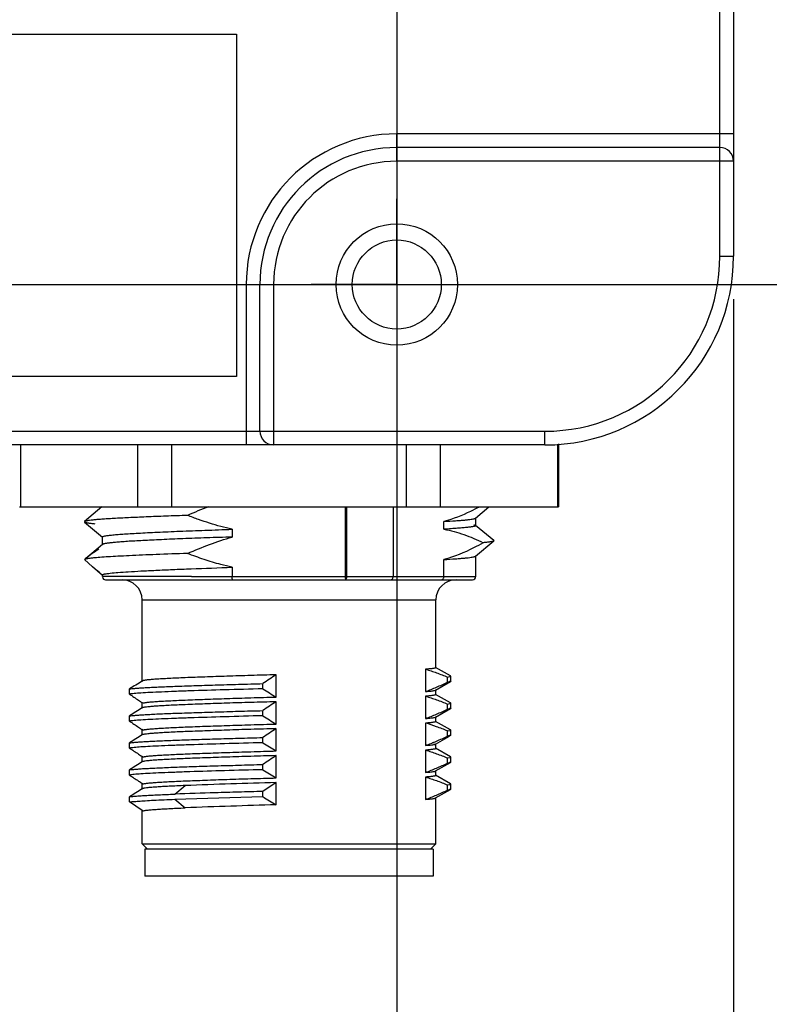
# Model space of a CAD drawing. Header units: inches. Extents: x 0 to 34, y 0 to 22.
# Tile 34 of 47: x 25.2 to 26.3, y 8.9 to 10.3. Entities that reach past the tile are written whole.
import ezdxf

# ---------------------------------------------------------------- set-up
doc = ezdxf.new("R2010")
doc.units = ezdxf.units.IN
doc.header["$LTSCALE"] = 1.87
doc.header["$MEASUREMENT"] = 0
doc.linetypes.add('CENTER', pattern=[0.6, 0.375, -0.075, 0.075, -0.075])
doc.layers.get('0').update_dxf_attribs({"linetype": 'CONTINUOUS'})
doc.layers.add('DEFAULT_1', color=7, linetype='CENTER')
doc.layers.add('DIMENSIONS', color=7, linetype='CONTINUOUS')
doc.styles.get("Standard").update_dxf_attribs({"font": 'txt', "width": 0.8})
doc.dimstyles.new('DIMSTYLE_1', dxfattribs={"dimtxt": 0.125, "dimasz": 0.18, "dimexe": 0.18, "dimexo": 0.0625, "dimgap": 0.09, "dimtad": 0, "dimtih": 1, "dimtoh": 1, "dimdec": 3, "dimzin": 4, "dimdsep": 46, "dimtxsty": 'STANDARD', "dimblk": '_FILLED', "dimblk1": '_FILLED', "dimblk2": '_FILLED', "dimcen": 0.09, "dimadec": 0, "dimazin": 0, "dimtp": 0.01, "dimtm": 0.01, "dimtfac": 1, "dimtdec": 3, "dimtofl": 0, "dimtmove": 0, "dimatfit": 3, "dimldrblk": '_FILLED', "dimfxl": 1, "dimtolj": 1, "dimtzin": 4, "dimarcsym": 0})

# ---------------------------------------------------------------- blocks, each defined once
blk = doc.blocks.new('_FILLED')
at = {"color": 0, "linetype": 'BYBLOCK'}
blk.add_solid([(0, 0), (-1, 0.1736), (-1, -0.1736)], dxfattribs=at)
blk = doc.blocks.new('*D21')
at = {"layer": 'DIMENSIONS', "color": 2, "linetype": 'CONTINUOUS'}
for p, q in [((25.8007, 13.6852), (25.8007, 8.1843)), ((26.2928, 9.9023), (26.2928, 8.1843)), ((25.8007, 8.3093), (25.4407, 8.3093)), ((26.2928, 8.3093), (26.8075, 8.3093))]:
    blk.add_line(p, q, dxfattribs=at)
at = {"layer": 'DIMENSIONS', "color": 2, "linetype": 'CONTINUOUS', "xscale": 0.18, "yscale": 0.18, "zscale": 0.18}
blk.add_blockref('_FILLED', (25.8007, 8.3093), dxfattribs=at)
at = {"layer": 'DIMENSIONS', "color": 2, "linetype": 'CONTINUOUS', "xscale": 0.18, "yscale": 0.18, "zscale": 0.18, "rotation": 180}
blk.add_blockref('_FILLED', (26.2928, 8.3093), dxfattribs=at)
at = {"layer": 'DIMENSIONS', "color": 2, "linetype": 'CONTINUOUS', "insert": (26.87, 8.3718), "char_height": 0.125, "width": 1.325, "attachment_point": 1, "line_spacing_factor": 0.9}
blk.add_mtext('(.492{\\Ftxt.shx;\\W1.000000;\\H0.125000; }[12.5])', dxfattribs=at)
blk = doc.blocks.new('*D22')
at = {"layer": 'DIMENSIONS', "color": 2, "linetype": 'CONTINUOUS'}
for p, q in [((23.8322, 9.7359), (23.8322, 7.4343)), ((25.8007, 9.7359), (25.8007, 7.4343)), ((23.8322, 7.5593), (24.1415, 7.5593)), ((25.8007, 7.5593), (25.4915, 7.5593))]:
    blk.add_line(p, q, dxfattribs=at)
at = {"layer": 'DIMENSIONS', "color": 2, "linetype": 'CONTINUOUS', "xscale": 0.18, "yscale": 0.18, "zscale": 0.18, "rotation": 180}
blk.add_blockref('_FILLED', (23.8322, 7.5593), dxfattribs=at)
at = {"layer": 'DIMENSIONS', "color": 2, "linetype": 'CONTINUOUS', "xscale": 0.18, "yscale": 0.18, "zscale": 0.18}
blk.add_blockref('_FILLED', (25.8007, 7.5593), dxfattribs=at)
at = {"layer": 'DIMENSIONS', "color": 2, "linetype": 'CONTINUOUS', "insert": (24.8165, 7.6218), "char_height": 0.125, "width": 1.225, "attachment_point": 2, "line_spacing_factor": 0.9}
blk.add_mtext('(1.969{\\Ftxt.shx;\\W1.000000;\\H0.125000; }[50])', dxfattribs=at)
blk = doc.blocks.new('*D24')
at = {"layer": 'DIMENSIONS', "color": 2, "linetype": 'CONTINUOUS'}
for p, q in [((23.9849, 13.7857), (27.9178, 13.7857)), ((27.7928, 13.7857), (27.7928, 11.9796)), ((27.7928, 9.9235), (27.7928, 11.7296)), ((23.9792, 9.9235), (27.9178, 9.9235))]:
    blk.add_line(p, q, dxfattribs=at)
at = {"layer": 'DIMENSIONS', "color": 2, "linetype": 'CONTINUOUS', "xscale": 0.18, "yscale": 0.18, "zscale": 0.18}
for p, rotation in [((27.7928, 13.7857), 90), ((27.7928, 9.9235), 270)]:
    blk.add_blockref('_FILLED', p, dxfattribs=dict(at, rotation=rotation))
at = {"layer": 'DIMENSIONS', "color": 2, "linetype": 'CONTINUOUS', "insert": (27.7928, 11.9171), "char_height": 0.125, "width": 1.425, "attachment_point": 2, "line_spacing_factor": 0.9}
blk.add_mtext('(3.862{\\Ftxt.shx;\\W1.000000;\\H0.125000; }[98.1])', dxfattribs=at)

msp = doc.modelspace()

# ---------------------------------------------------------------- linework, layer by layer
at = {"color": 6, "linetype": 'CONTINUOUS'}
for p, q in [((26.2728, 9.9648), (26.2728, 13.7443)), ((26.2928, 13.7443), (26.2928, 9.9648)), ((26.2928, 10.1435), (25.8007, 10.1435)), ((25.8007, 10.1035), (25.8007, 10.1435)), ((26.2728, 10.1235), (25.8007, 10.1235)), ((26.2928, 10.1035), (25.8007, 10.1035)), ((26.2728, 9.9648), (26.2928, 9.9648)), ((25.5807, 9.9235), (25.6207, 9.9235)), ((25.5807, 9.9235), (25.5807, 9.6892)), ((25.6007, 9.7092), (25.6007, 9.9235)), ((25.6207, 9.9235), (25.6207, 9.6892)), ((23.6157, 9.7092), (26.0173, 9.7092)), ((26.0173, 9.6892), (26.0173, 9.7092)), ((26.0173, 9.6892), (23.6157, 9.6892)), ((25.3697, 9.5987), (25.3442, 9.5773)), ((25.7257, 9.4971), (25.7257, 9.5987)), ((25.7271, 9.5987), (25.7271, 9.4971)), ((25.7954, 9.5987), (25.7954, 9.4971)), ((25.9159, 9.5822), (25.9354, 9.5987)), ((25.3442, 9.5773), (25.3442, 9.5766)), ((25.8697, 9.5661), (25.8697, 9.5774)), ((25.9147, 9.5817), (25.9159, 9.5822)), ((25.9159, 9.5822), (25.9161, 9.5826)), ((25.9161, 9.5713), (25.9161, 9.5826)), ((25.3442, 9.5766), (25.3706, 9.5545)), ((25.5601, 9.566), (25.5601, 9.5547)), ((25.9423, 9.5495), (25.9159, 9.5717)), ((25.9159, 9.5717), (25.9161, 9.5713)), ((25.3706, 9.5545), (25.3704, 9.5548)), ((25.3704, 9.5435), (25.3704, 9.5548)), ((25.3711, 9.5542), (25.3706, 9.5545)), ((25.9159, 9.5267), (25.9423, 9.5489)), ((25.9423, 9.5495), (25.9423, 9.5489)), ((25.3706, 9.5439), (25.3458, 9.523)), ((25.3706, 9.5439), (25.3704, 9.5435)), ((25.3713, 9.5443), (25.3706, 9.5439)), ((25.3444, 9.5219), (25.3558, 9.5114)), ((25.8697, 9.4971), (25.8697, 9.5218)), ((25.9147, 9.5262), (25.9159, 9.5267)), ((25.9159, 9.5267), (25.9161, 9.5271)), ((25.9161, 9.4971), (25.9161, 9.5271)), ((25.3558, 9.5115), (25.3706, 9.499)), ((25.5601, 9.5105), (25.5601, 9.4971)), ((25.3704, 9.4993), (25.3707, 9.4997)), ((25.3706, 9.4989), (25.3704, 9.4993)), ((25.3704, 9.4971), (25.3704, 9.4993)), ((25.3704, 9.4972), (25.3744, 9.4973)), ((25.3819, 9.4971), (25.3704, 9.4971)), ((25.3753, 9.4924), (25.9114, 9.4924)), ((25.3992, 9.4971), (25.3975, 9.4971)), ((25.4085, 9.4971), (25.3992, 9.4971)), ((25.4363, 9.4971), (25.4085, 9.4971)), ((25.4694, 9.4971), (25.4363, 9.4971)), ((25.5006, 9.4971), (25.4694, 9.4971)), ((25.5006, 9.4971), (25.7257, 9.4971)), ((25.727, 9.4948), (25.7267, 9.4937)), ((25.7271, 9.4971), (25.9161, 9.4971)), ((25.4287, 9.4628), (25.8578, 9.4628)), ((25.4287, 9.3448), (25.4287, 9.4628)), ((25.8578, 9.364), (25.8578, 9.4628)), ((25.8428, 9.3616), (25.8428, 9.329)), ((25.8792, 9.3518), (25.8575, 9.3643)), ((25.8575, 9.3643), (25.8578, 9.364)), ((25.6244, 9.321), (25.6244, 9.3536)), ((25.8748, 9.3502), (25.8784, 9.3509)), ((25.8748, 9.3427), (25.8748, 9.3502)), ((25.8784, 9.3509), (25.8787, 9.351)), ((25.8795, 9.3514), (25.8792, 9.3517)), ((25.8795, 9.3439), (25.8795, 9.3514)), ((25.4101, 9.3252), (25.4101, 9.3328)), ((25.4287, 9.3443), (25.4295, 9.3448)), ((25.605, 9.333), (25.605, 9.3406)), ((25.8575, 9.3311), (25.8792, 9.3436)), ((25.8792, 9.3436), (25.8748, 9.3427)), ((25.8795, 9.3439), (25.8792, 9.3436)), ((25.8428, 9.3222), (25.8428, 9.2897)), ((25.8559, 9.3305), (25.8575, 9.3311)), ((25.8566, 9.3253), (25.8575, 9.3249)), ((25.8575, 9.3311), (25.8578, 9.3314)), ((25.8792, 9.3124), (25.8575, 9.3249)), ((25.8575, 9.3249), (25.8578, 9.3246)), ((25.8578, 9.3246), (25.8578, 9.3314)), ((25.4295, 9.3123), (25.4287, 9.3128)), ((25.4287, 9.3055), (25.4287, 9.3123)), ((25.4295, 9.3055), (25.4287, 9.305)), ((25.43, 9.3056), (25.4295, 9.3055)), ((25.6244, 9.2816), (25.6244, 9.3142)), ((25.8575, 9.2917), (25.8792, 9.3042)), ((25.8748, 9.3108), (25.8784, 9.3115)), ((25.8748, 9.3033), (25.8748, 9.3108)), ((25.8792, 9.3042), (25.8748, 9.3033)), ((25.8784, 9.3115), (25.8787, 9.3116)), ((25.8795, 9.3121), (25.8792, 9.3124)), ((25.8795, 9.3045), (25.8792, 9.3042)), ((25.8795, 9.3045), (25.8795, 9.3121)), ((25.4101, 9.2859), (25.4101, 9.2934)), ((25.605, 9.2937), (25.605, 9.3012)), ((25.8559, 9.2912), (25.8575, 9.2917)), ((25.8575, 9.2917), (25.8578, 9.292)), ((25.8578, 9.2852), (25.8578, 9.292)), ((25.8428, 9.2829), (25.8428, 9.2503)), ((25.8564, 9.2859), (25.8575, 9.2855)), ((25.8792, 9.273), (25.8575, 9.2855)), ((25.8575, 9.2855), (25.8578, 9.2852)), ((25.4295, 9.2729), (25.4287, 9.2734)), ((25.4287, 9.2661), (25.4287, 9.2729)), ((25.4295, 9.2661), (25.4287, 9.2656)), ((25.43, 9.2662), (25.4295, 9.2661)), ((25.605, 9.2543), (25.605, 9.2619)), ((25.6244, 9.2423), (25.6244, 9.2748)), ((25.8575, 9.2523), (25.8778, 9.264)), ((25.8748, 9.2715), (25.8781, 9.272)), ((25.8748, 9.2639), (25.8748, 9.2715)), ((25.8792, 9.273), (25.8766, 9.2737)), ((25.8795, 9.2727), (25.8792, 9.273)), ((25.8795, 9.2652), (25.8792, 9.2649)), ((25.8795, 9.2652), (25.8795, 9.2727)), ((25.4101, 9.2465), (25.4101, 9.254)), ((25.8552, 9.2536), (25.8526, 9.254)), ((25.8566, 9.2465), (25.8575, 9.2462)), ((25.8568, 9.2521), (25.8575, 9.2523)), ((25.8575, 9.2523), (25.8578, 9.2525)), ((25.8792, 9.2336), (25.8575, 9.2462)), ((25.8575, 9.2462), (25.8578, 9.2458)), ((25.8578, 9.2458), (25.8578, 9.2527)), ((25.4295, 9.2335), (25.4287, 9.2341)), ((25.4287, 9.2267), (25.4287, 9.2335)), ((25.6244, 9.2029), (25.6244, 9.2355)), ((25.8428, 9.2435), (25.8428, 9.2109)), ((25.8748, 9.2321), (25.8784, 9.2328)), ((25.8748, 9.2245), (25.8748, 9.2321)), ((25.8784, 9.2328), (25.8787, 9.2328)), ((25.8795, 9.2333), (25.8792, 9.2336)), ((25.8795, 9.2258), (25.8795, 9.2333)), ((25.4295, 9.2267), (25.4287, 9.2262)), ((25.43, 9.2268), (25.4295, 9.2267)), ((25.605, 9.2149), (25.605, 9.2225)), ((25.8575, 9.213), (25.8792, 9.2255)), ((25.8792, 9.2255), (25.8748, 9.2245)), ((25.8795, 9.2258), (25.8792, 9.2255)), ((25.4101, 9.2071), (25.4101, 9.2147)), ((25.8428, 9.2041), (25.8428, 9.1716)), ((25.8559, 9.2124), (25.8575, 9.213)), ((25.8566, 9.2072), (25.8575, 9.2068)), ((25.8575, 9.213), (25.8578, 9.2133)), ((25.8792, 9.1943), (25.8575, 9.2068)), ((25.8575, 9.2068), (25.8578, 9.2065)), ((25.8578, 9.2065), (25.8578, 9.2133)), ((25.4295, 9.1942), (25.4287, 9.1947)), ((25.4287, 9.1873), (25.4287, 9.1942)), ((25.4762, 9.1792), (25.4915, 9.1917)), ((25.6244, 9.1961), (25.605, 9.1831)), ((25.6244, 9.1635), (25.6244, 9.1961)), ((25.8748, 9.1927), (25.8784, 9.1934)), ((25.8748, 9.1852), (25.8748, 9.1927)), ((25.8784, 9.1934), (25.8787, 9.1935)), ((25.8795, 9.194), (25.8792, 9.1943)), ((25.8795, 9.1864), (25.8795, 9.194)), ((25.4101, 9.1678), (25.4101, 9.1753)), ((25.4287, 9.1868), (25.4295, 9.1873)), ((25.43, 9.1875), (25.4295, 9.1873)), ((25.4762, 9.1717), (25.605, 9.1756)), ((25.605, 9.1756), (25.605, 9.1831)), ((25.8575, 9.1736), (25.8792, 9.1861)), ((25.8792, 9.1861), (25.8748, 9.1852)), ((25.8795, 9.1864), (25.8792, 9.1861)), ((25.4287, 9.1553), (25.4101, 9.1678)), ((25.4762, 9.1717), (25.4915, 9.1592)), ((25.8575, 9.1736), (25.8578, 9.1739)), ((25.8578, 9.1065), (25.8578, 9.1739)), ((25.4295, 9.1548), (25.4287, 9.1553)), ((25.4287, 9.1065), (25.4287, 9.1548)), ((25.4287, 9.1065), (25.8578, 9.1065)), ((25.4365, 9.0987), (25.4287, 9.1065)), ((25.8499, 9.0987), (25.8578, 9.1065)), ((25.8539, 9.0987), (25.4326, 9.0987)), ((25.4326, 9.0987), (25.4326, 9.0593)), ((25.8539, 9.0987), (25.8539, 9.0593)), ((25.8539, 9.0593), (25.4326, 9.0593))]:
    msp.add_line(p, q, dxfattribs=at)
at = {"color": 7, "linetype": 'CONTINUOUS'}
for p, q in [((24.0666, 10.2892), (25.5666, 10.2892)), ((25.5666, 10.2892), (25.5666, 9.7892)), ((25.5666, 9.7892), (24.0666, 9.7892)), ((25.2506, 9.6892), (25.2506, 9.5987)), ((25.4222, 9.5987), (25.4222, 9.6892)), ((25.4716, 9.6892), (25.4716, 9.5987)), ((25.8149, 9.5987), (25.8149, 9.6892)), ((25.8643, 9.6892), (25.8643, 9.5987)), ((26.0359, 9.5987), (26.0359, 9.6905)), ((26.0369, 9.6906), (26.0369, 9.5987)), ((25.2495, 9.5987), (26.0369, 9.5987)), ((25.7257, 9.4959), (25.7264, 9.4977)), ((25.7271, 9.4971), (25.7257, 9.4971)), ((25.7257, 9.4971), (25.7257, 9.4925)), ((25.7257, 9.4948), (25.7257, 9.4959)), ((25.7257, 9.4929), (25.726, 9.4934)), ((25.7257, 9.4926), (25.7257, 9.4929)), ((25.7257, 9.4924), (25.7257, 9.4926)), ((25.726, 9.4934), (25.7267, 9.4937))]:
    msp.add_line(p, q, dxfattribs=at)
at = {"color": 6, "linetype": 'CONTINUOUS'}
for radius in [0.0886, 0.065]:
    msp.add_circle((25.8007, 9.9235), radius, dxfattribs=at)
for centre, radius, start, end in [((25.8007, 9.9235), 0.22, 90, 180), ((25.8007, 9.9235), 0.2, 90, 180), ((26.2728, 10.1035), 0.02, 360, 90), ((25.8007, 9.9235), 0.18, 90, 180), ((26.0173, 9.9648), 0.2556, 270, 0), ((25.6207, 9.7092), 0.02, 180, 270), ((25.7281, 9.0595), 0.5761, 110.5832, 113.8764), ((25.3751, 9.4971), 0.00472, 193.4204, 269.9921), ((25.3922, 3.419), 6.0781, 89.95006, 90.09714), ((25.3991, 9.4628), 0.0295, 0, 90), ((25.8873, 9.4628), 0.0295, 90, 180), ((25.9114, 9.4971), 0.00472, 270.001, 359.9999), ((26.1748, 8.5106), 1.0067, 123.1427, 124.4695), ((25.8331, 8.6738), 0.783, 121.0956, 122.6932), ((26.0253, 9.9879), 0.7782, 237.3049, 238.9841), ((26.025, 10.2221), 1.0874, 235.5659, 236.3944), ((25.8189, 8.6572), 0.7563, 121.0671, 122.7213), ((25.9327, 10.0834), 0.9208, 236.4, 236.8103), ((26.1748, 8.4713), 1.0067, 123.1427, 124.4695), ((26.0253, 9.9485), 0.7782, 237.3049, 238.9841), ((26.025, 10.1827), 1.0874, 235.5659, 236.3944), ((25.9327, 10.044), 0.9208, 236.4, 236.8103), ((25.8189, 8.6178), 0.7563, 121.0671, 122.7213), ((26.1748, 8.4319), 1.0067, 123.1427, 124.4695), ((26.025, 10.1434), 1.0874, 235.5659, 236.3944), ((26.0253, 9.9092), 0.7782, 237.3049, 238.9841), ((25.9327, 10.0046), 0.9208, 236.4, 236.8103), ((26.1748, 8.3925), 1.0067, 123.1427, 124.4695), ((25.8189, 8.5784), 0.7563, 121.0671, 122.7213), ((26.025, 10.104), 1.0874, 235.5659, 236.3944), ((26.0253, 9.8698), 0.7782, 237.3049, 238.9841), ((25.9327, 9.9653), 0.9208, 236.4, 236.8103), ((25.9596, -3.017), 12.2177, 91.57208, 92.19546), ((25.856, 8.4795), 0.8264, 121.1356, 122.6495), ((26.0451, 9.8622), 0.8156, 237.3434, 238.9455), ((25.9597, -3.0525), 12.2207, 91.57215, 92.19539)]:
    msp.add_arc(centre, radius, start, end, dxfattribs=at)
at = {"color": 7, "linetype": 'CONTINUOUS'}
msp.add_arc((26.0173, 9.9648), 0.2756, 270, 360, dxfattribs=at)
at = {"color": 6, "linetype": 'CONTINUOUS'}
for points, knots in [([(25.921, 9.5985), (25.9168, 9.5963), (25.9004, 9.5878), (25.883, 9.581), (25.8697, 9.5774)], [0, 0, 0, 0, 0.254282, 1, 1, 1, 1]), ([(25.4949, 9.5863), (25.4843, 9.5859), (25.4641, 9.5852), (25.4354, 9.5841), (25.4135, 9.5831), (25.3978, 9.5823), (25.3875, 9.5818), (25.3782, 9.5812), (25.3699, 9.5807), (25.3628, 9.5801), (25.3568, 9.5796), (25.3526, 9.5791), (25.3497, 9.5787), (25.3481, 9.5784), (25.3467, 9.5781), (25.3456, 9.5779), (25.3448, 9.5776), (25.3444, 9.5774), (25.3442, 9.5773)], [0, 0, 0, 0, 0.210235, 0.401486, 0.570088, 0.645168, 0.713749, 0.775549, 0.830279, 0.877652, 0.917447, 0.949586, 0.962771, 0.974027, 0.983357, 0.990767, 0.996287, 1, 1, 1, 1]), ([(25.5601, 9.566), (25.5489, 9.5685), (25.5325, 9.573), (25.5109, 9.5802), (25.5002, 9.5842), (25.4949, 9.5863)], [0, 0, 0, 0, 0.499946, 0.749977, 1, 1, 1, 1]), ([(25.8697, 9.5774), (25.8754, 9.5777), (25.8834, 9.5782), (25.8935, 9.579), (25.8996, 9.5795), (25.9048, 9.58), (25.909, 9.5806), (25.9119, 9.581), (25.9137, 9.5814), (25.9144, 9.5816), (25.9147, 9.5817)], [0, 0, 0, 0, 0.37507, 0.532856, 0.669793, 0.785218, 0.878821, 0.950426, 0.977958, 1, 1, 1, 1]), ([(25.3442, 9.5766), (25.3444, 9.5765), (25.3449, 9.5763), (25.3459, 9.576), (25.3472, 9.5757), (25.349, 9.5754), (25.3511, 9.575), (25.3546, 9.5746), (25.3574, 9.5743), (25.3595, 9.5741)], [0, 0, 0, 0, 0.042116, 0.107176, 0.196204, 0.309335, 0.446477, 0.607452, 1, 1, 1, 1]), ([(25.3704, 9.5548), (25.3704, 9.555), (25.3706, 9.5552), (25.3709, 9.5554), (25.3715, 9.5556), (25.3724, 9.5559), (25.3736, 9.5562), (25.3747, 9.5564), (25.3761, 9.5566), (25.3781, 9.5569), (25.3809, 9.5573), (25.3853, 9.5578), (25.3918, 9.5584), (25.4008, 9.5591), (25.4114, 9.5597), (25.4233, 9.5604), (25.4366, 9.5611), (25.4512, 9.5618), (25.467, 9.5625), (25.4902, 9.5635), (25.5213, 9.5646), (25.5468, 9.5655), (25.5601, 9.566)], [0, 0, 0, 0, 0.002145, 0.003811, 0.005961, 0.011803, 0.019771, 0.024561, 0.029892, 0.042175, 0.056606, 0.073162, 0.112546, 0.160114, 0.21561, 0.278658, 0.348855, 0.425793, 0.509004, 0.597987, 0.791157, 1, 1, 1, 1]), ([(25.9161, 9.5713), (25.9161, 9.5712), (25.9159, 9.571), (25.9156, 9.5708), (25.9153, 9.5707), (25.9149, 9.5705), (25.9141, 9.5703), (25.913, 9.57), (25.9113, 9.5697), (25.9093, 9.5694), (25.9069, 9.569), (25.903, 9.5686), (25.8972, 9.568), (25.8892, 9.5674), (25.8799, 9.5667), (25.8733, 9.5663), (25.8697, 9.5661)], [0, 0, 0, 0, 0.008003, 0.014052, 0.021806, 0.031374, 0.042812, 0.071395, 0.107653, 0.151595, 0.2032, 0.262434, 0.403607, 0.574415, 0.773639, 1, 1, 1, 1]), ([(25.8697, 9.5661), (25.8796, 9.5643), (25.8992, 9.5589), (25.9179, 9.5509), (25.927, 9.5464)], [0, 0, 0, 0, 0.494381, 1, 1, 1, 1]), ([(25.9131, 9.5726), (25.9137, 9.5725), (25.9145, 9.5723), (25.9154, 9.572), (25.9158, 9.5718), (25.9159, 9.5717)], [0, 0, 0, 0, 0.627713, 0.844376, 1, 1, 1, 1]), ([(25.5601, 9.5547), (25.5476, 9.5543), (25.5237, 9.5535), (25.4893, 9.5522), (25.4626, 9.5511), (25.443, 9.5502), (25.43, 9.5495), (25.4181, 9.5489), (25.4074, 9.5483), (25.398, 9.5476), (25.39, 9.547), (25.3833, 9.5463), (25.3786, 9.5458), (25.3755, 9.5453), (25.3738, 9.545), (25.3724, 9.5447), (25.3716, 9.5444), (25.3713, 9.5443)], [0, 0, 0, 0, 0.197013, 0.380469, 0.545998, 0.620952, 0.690161, 0.753266, 0.809907, 0.859762, 0.902592, 0.938176, 0.966312, 0.977557, 0.986913, 0.994386, 1, 1, 1, 1]), ([(25.4949, 9.5307), (25.5055, 9.5354), (25.5269, 9.5442), (25.5489, 9.5515), (25.5601, 9.5547)], [0, 0, 0, 0, 0.500017, 1, 1, 1, 1]), ([(25.9423, 9.5489), (25.9421, 9.5488), (25.9416, 9.5485), (25.9406, 9.5482), (25.9393, 9.5479), (25.9375, 9.5476), (25.9354, 9.5473), (25.9319, 9.5468), (25.9291, 9.5465), (25.927, 9.5464)], [0, 0, 0, 0, 0.04217, 0.107278, 0.196278, 0.309332, 0.446387, 0.607306, 1, 1, 1, 1]), ([(25.3651, 9.5368), (25.3617, 9.5348), (25.3551, 9.5306), (25.3489, 9.5257), (25.3458, 9.5231)], [0, 0, 0, 0, 0.487997, 1, 1, 1, 1]), ([(25.927, 9.5464), (25.9224, 9.5437), (25.9041, 9.5339), (25.8847, 9.5259), (25.8697, 9.5218)], [0, 0, 0, 0, 0.254797, 1, 1, 1, 1]), ([(25.3572, 9.5241), (25.3556, 9.5239), (25.3533, 9.5237), (25.3503, 9.5233), (25.3486, 9.523), (25.3471, 9.5227), (25.346, 9.5225), (25.3451, 9.5222), (25.3446, 9.522), (25.3444, 9.5219)], [0, 0, 0, 0, 0.381373, 0.539269, 0.675191, 0.789096, 0.881008, 0.951107, 1, 1, 1, 1]), ([(25.4949, 9.5307), (25.4795, 9.5302), (25.4511, 9.5292), (25.4172, 9.5278), (25.3939, 9.5266), (25.3796, 9.5258), (25.3676, 9.525), (25.3604, 9.5244), (25.3572, 9.5241)], [0, 0, 0, 0, 0.33419, 0.618755, 0.739034, 0.843241, 0.930491, 1, 1, 1, 1]), ([(25.5601, 9.5105), (25.5545, 9.5117), (25.5407, 9.5151), (25.5189, 9.5218), (25.5028, 9.5276), (25.4949, 9.5307)], [0, 0, 0, 0, 0.250011, 0.625004, 1, 1, 1, 1]), ([(25.8697, 9.5218), (25.8754, 9.5222), (25.8834, 9.5227), (25.8935, 9.5234), (25.8996, 9.524), (25.9048, 9.5245), (25.909, 9.525), (25.9119, 9.5255), (25.9137, 9.5259), (25.9144, 9.5261), (25.9147, 9.5262)], [0, 0, 0, 0, 0.37507, 0.532856, 0.669793, 0.785218, 0.878821, 0.950426, 0.977958, 1, 1, 1, 1]), ([(25.3558, 9.5114), (25.3566, 9.5108), (25.3598, 9.5081), (25.363, 9.5056), (25.3656, 9.5039)], [0, 0, 0, 0, 0.25468, 1, 1, 1, 1]), ([(25.3818, 9.5019), (25.3856, 9.5023), (25.3944, 9.5031), (25.4094, 9.5041), (25.4278, 9.5052), (25.4494, 9.5062), (25.4738, 9.5073), (25.511, 9.5088), (25.5401, 9.5098), (25.5601, 9.5105)], [0, 0, 0, 0, 0.06404, 0.148589, 0.252487, 0.374151, 0.511836, 0.663589, 1, 1, 1, 1]), ([(25.3707, 9.4997), (25.3709, 9.4999), (25.3713, 9.5001), (25.3721, 9.5003), (25.3731, 9.5006), (25.375, 9.501), (25.3779, 9.5014), (25.3804, 9.5017), (25.3818, 9.5019)], [0, 0, 0, 0, 0.052039, 0.124063, 0.21694, 0.330993, 0.62296, 1, 1, 1, 1]), ([(25.5608, 9.4924), (25.5607, 9.4924), (25.5606, 9.4924), (25.5606, 9.4926), (25.5605, 9.4928), (25.5604, 9.4932), (25.5602, 9.494), (25.5601, 9.4954), (25.5601, 9.4965), (25.5601, 9.4971)], [0, 0, 0, 0, 0.035098, 0.062312, 0.097026, 0.189456, 0.311375, 0.627828, 1, 1, 1, 1]), ([(25.7257, 9.4924), (25.7258, 9.4924), (25.726, 9.4925), (25.7263, 9.4927), (25.7265, 9.4932), (25.7267, 9.4935), (25.7267, 9.4937)], [0, 0, 0, 0, 0.16426, 0.375586, 0.653774, 1, 1, 1, 1]), ([(25.7264, 9.4977), (25.7266, 9.4975), (25.7269, 9.4971), (25.7271, 9.4963), (25.7271, 9.4955), (25.727, 9.495), (25.727, 9.4948)], [0, 0, 0, 0, 0.258961, 0.515568, 0.762415, 1, 1, 1, 1]), ([(25.7923, 9.4924), (25.7927, 9.4924), (25.7936, 9.4927), (25.7946, 9.4938), (25.7952, 9.4953), (25.7954, 9.4965), (25.7954, 9.4971)], [0, 0, 0, 0, 0.196589, 0.427655, 0.701157, 1, 1, 1, 1]), ([(25.8661, 9.4924), (25.8666, 9.4924), (25.8676, 9.4926), (25.8688, 9.4937), (25.8696, 9.4953), (25.8697, 9.4965), (25.8697, 9.4971)], [0, 0, 0, 0, 0.219478, 0.458086, 0.721367, 1, 1, 1, 1]), ([(25.8578, 9.364), (25.8578, 9.3638), (25.8576, 9.3636), (25.8573, 9.3635), (25.8568, 9.3633), (25.8563, 9.3632), (25.8553, 9.363), (25.8539, 9.3627), (25.8517, 9.3624), (25.848, 9.362), (25.845, 9.3618), (25.8428, 9.3616)], [0, 0, 0, 0, 0.024985, 0.046653, 0.075418, 0.111535, 0.155129, 0.264883, 0.404593, 0.573944, 1, 1, 1, 1]), ([(25.8428, 9.3616), (25.8455, 9.3608), (25.8509, 9.3592), (25.8616, 9.3555), (25.8695, 9.3524), (25.8748, 9.3502)], [0, 0, 0, 0, 0.248164, 0.497552, 1, 1, 1, 1]), ([(25.4915, 9.3492), (25.4873, 9.349), (25.4793, 9.3487), (25.468, 9.3481), (25.4579, 9.3476), (25.4493, 9.3471), (25.4422, 9.3465), (25.4371, 9.346), (25.4339, 9.3457), (25.4321, 9.3454), (25.4307, 9.3451), (25.4298, 9.3449), (25.4295, 9.3448)], [0, 0, 0, 0, 0.203003, 0.386314, 0.548233, 0.687376, 0.802833, 0.893764, 0.929837, 0.959583, 0.982968, 1, 1, 1, 1]), ([(25.6244, 9.3536), (25.6121, 9.3532), (25.5882, 9.3525), (25.5534, 9.3514), (25.5214, 9.3503), (25.5011, 9.3496), (25.4915, 9.3492)], [0, 0, 0, 0, 0.276808, 0.541067, 0.784599, 1, 1, 1, 1]), ([(25.8787, 9.351), (25.8788, 9.351), (25.879, 9.3511), (25.8793, 9.3512), (25.8795, 9.3513), (25.8795, 9.3514)], [0, 0, 0, 0, 0.377454, 0.663272, 1, 1, 1, 1]), ([(25.4101, 9.3328), (25.4114, 9.333), (25.4143, 9.3333), (25.4193, 9.3338), (25.4258, 9.3343), (25.4335, 9.3348), (25.4425, 9.3353), (25.4569, 9.3359), (25.4776, 9.3368), (25.5053, 9.3377), (25.5363, 9.3387), (25.5699, 9.3396), (25.5931, 9.3403), (25.605, 9.3406)], [0, 0, 0, 0, 0.019015, 0.045132, 0.078188, 0.118002, 0.164326, 0.216874, 0.339423, 0.482639, 0.643103, 0.817082, 1, 1, 1, 1]), ([(25.605, 9.333), (25.5862, 9.3325), (25.5507, 9.3316), (25.5077, 9.3303), (25.4771, 9.3292), (25.4577, 9.3284), (25.4412, 9.3277), (25.4312, 9.3271), (25.4268, 9.3268)], [0, 0, 0, 0, 0.315741, 0.59877, 0.722436, 0.831635, 0.924612, 1, 1, 1, 1]), ([(25.8428, 9.329), (25.8455, 9.33), (25.8509, 9.3321), (25.8589, 9.3354), (25.8669, 9.3389), (25.8721, 9.3414), (25.8748, 9.3427)], [0, 0, 0, 0, 0.248076, 0.497435, 0.748101, 1, 1, 1, 1]), ([(25.878, 9.3446), (25.8782, 9.3446), (25.8786, 9.3445), (25.879, 9.3443), (25.8792, 9.3442), (25.8794, 9.3441), (25.8795, 9.344), (25.8795, 9.3439)], [0, 0, 0, 0, 0.396219, 0.688588, 0.797428, 0.883181, 1, 1, 1, 1]), ([(25.4268, 9.3268), (25.4234, 9.3266), (25.4188, 9.3262), (25.4133, 9.3257), (25.4111, 9.3254), (25.4101, 9.3252)], [0, 0, 0, 0, 0.604669, 0.828971, 1, 1, 1, 1]), ([(25.4915, 9.3166), (25.5011, 9.317), (25.5214, 9.3178), (25.5534, 9.3189), (25.5882, 9.32), (25.6121, 9.3207), (25.6244, 9.321)], [0, 0, 0, 0, 0.215402, 0.458934, 0.723192, 1, 1, 1, 1]), ([(25.8428, 9.329), (25.8443, 9.3292), (25.847, 9.3294), (25.8506, 9.3297), (25.8535, 9.3301), (25.8552, 9.3304), (25.8559, 9.3305)], [0, 0, 0, 0, 0.334634, 0.613479, 0.835546, 1, 1, 1, 1]), ([(25.8578, 9.3246), (25.8578, 9.3245), (25.8576, 9.3243), (25.8573, 9.3241), (25.8568, 9.324), (25.8563, 9.3238), (25.8553, 9.3236), (25.8539, 9.3234), (25.8517, 9.3231), (25.848, 9.3226), (25.845, 9.3224), (25.8428, 9.3222)], [0, 0, 0, 0, 0.024985, 0.046653, 0.075418, 0.111535, 0.155129, 0.264883, 0.404593, 0.573944, 1, 1, 1, 1]), ([(25.8428, 9.3222), (25.8455, 9.3215), (25.8509, 9.3198), (25.8616, 9.3161), (25.8695, 9.313), (25.8748, 9.3108)], [0, 0, 0, 0, 0.248164, 0.497552, 1, 1, 1, 1]), ([(25.4295, 9.3123), (25.4298, 9.3124), (25.4307, 9.3126), (25.4321, 9.3128), (25.4339, 9.3131), (25.4371, 9.3135), (25.4422, 9.314), (25.4493, 9.3145), (25.4579, 9.3151), (25.468, 9.3156), (25.4793, 9.3161), (25.4873, 9.3165), (25.4915, 9.3166)], [0, 0, 0, 0, 0.017032, 0.040418, 0.070163, 0.106237, 0.197168, 0.312625, 0.451767, 0.613687, 0.796997, 1, 1, 1, 1]), ([(25.4915, 9.3098), (25.4837, 9.3095), (25.4727, 9.309), (25.4588, 9.3083), (25.4503, 9.3078), (25.4431, 9.3072), (25.4374, 9.3067), (25.4336, 9.3063), (25.4313, 9.3059), (25.4304, 9.3057), (25.43, 9.3056)], [0, 0, 0, 0, 0.378351, 0.538115, 0.676436, 0.792463, 0.885417, 0.954702, 0.98036, 1, 1, 1, 1]), ([(25.6244, 9.3142), (25.6121, 9.3138), (25.5882, 9.3131), (25.5534, 9.3121), (25.5214, 9.311), (25.5011, 9.3102), (25.4915, 9.3098)], [0, 0, 0, 0, 0.276808, 0.541067, 0.784599, 1, 1, 1, 1]), ([(25.878, 9.3052), (25.8782, 9.3052), (25.8786, 9.3051), (25.879, 9.3049), (25.8792, 9.3048), (25.8794, 9.3047), (25.8795, 9.3046), (25.8795, 9.3045)], [0, 0, 0, 0, 0.396219, 0.688588, 0.797428, 0.883181, 1, 1, 1, 1]), ([(25.8787, 9.3116), (25.8788, 9.3116), (25.879, 9.3117), (25.8793, 9.3118), (25.8795, 9.312), (25.8795, 9.3121)], [0, 0, 0, 0, 0.377454, 0.663272, 1, 1, 1, 1]), ([(25.4101, 9.2934), (25.4114, 9.2936), (25.4143, 9.294), (25.4193, 9.2944), (25.4258, 9.2949), (25.4335, 9.2954), (25.4425, 9.2959), (25.4569, 9.2966), (25.4776, 9.2974), (25.5053, 9.2983), (25.5363, 9.2993), (25.5699, 9.3003), (25.5931, 9.3009), (25.605, 9.3012)], [0, 0, 0, 0, 0.019015, 0.045132, 0.078188, 0.118002, 0.164326, 0.216874, 0.339423, 0.482639, 0.643103, 0.817082, 1, 1, 1, 1]), ([(25.605, 9.2937), (25.5862, 9.2932), (25.5507, 9.2922), (25.5077, 9.2909), (25.4771, 9.2898), (25.4577, 9.2891), (25.4412, 9.2883), (25.4312, 9.2877), (25.4268, 9.2874)], [0, 0, 0, 0, 0.315741, 0.59877, 0.722436, 0.831635, 0.924612, 1, 1, 1, 1]), ([(25.8428, 9.2897), (25.8455, 9.2907), (25.8509, 9.2927), (25.8589, 9.296), (25.8669, 9.2995), (25.8721, 9.302), (25.8748, 9.3033)], [0, 0, 0, 0, 0.248076, 0.497435, 0.748101, 1, 1, 1, 1]), ([(25.8428, 9.2897), (25.8443, 9.2898), (25.847, 9.29), (25.8506, 9.2904), (25.8535, 9.2907), (25.8552, 9.291), (25.8559, 9.2912)], [0, 0, 0, 0, 0.334634, 0.613479, 0.835546, 1, 1, 1, 1]), ([(25.4268, 9.2874), (25.4234, 9.2872), (25.4188, 9.2869), (25.4133, 9.2863), (25.4111, 9.286), (25.4101, 9.2859)], [0, 0, 0, 0, 0.604669, 0.828971, 1, 1, 1, 1]), ([(25.4295, 9.2729), (25.4298, 9.273), (25.4307, 9.2732), (25.4321, 9.2735), (25.4339, 9.2737), (25.4371, 9.2741), (25.4422, 9.2746), (25.4493, 9.2751), (25.4579, 9.2757), (25.468, 9.2762), (25.4793, 9.2768), (25.4873, 9.2771), (25.4915, 9.2773)], [0, 0, 0, 0, 0.017032, 0.040418, 0.070163, 0.106237, 0.197168, 0.312625, 0.451767, 0.613687, 0.796997, 1, 1, 1, 1]), ([(25.4915, 9.2773), (25.5011, 9.2777), (25.5214, 9.2784), (25.5534, 9.2795), (25.5882, 9.2806), (25.6121, 9.2813), (25.6244, 9.2816)], [0, 0, 0, 0, 0.215402, 0.458934, 0.723192, 1, 1, 1, 1]), ([(25.8578, 9.2851), (25.8577, 9.285), (25.8576, 9.2849), (25.8572, 9.2847), (25.8564, 9.2845), (25.8551, 9.2842), (25.8535, 9.2839), (25.8514, 9.2837), (25.8489, 9.2834), (25.846, 9.2831), (25.8439, 9.2829), (25.8428, 9.2829)], [0, 0, 0, 0, 0.013576, 0.032857, 0.090587, 0.17501, 0.286487, 0.425042, 0.590398, 0.782182, 1, 1, 1, 1]), ([(25.8748, 9.2715), (25.8695, 9.2737), (25.859, 9.2778), (25.8482, 9.2813), (25.8428, 9.2829)], [0, 0, 0, 0, 0.502476, 1, 1, 1, 1]), ([(25.4101, 9.254), (25.4114, 9.2542), (25.4143, 9.2546), (25.4193, 9.2551), (25.4258, 9.2556), (25.4335, 9.256), (25.4425, 9.2565), (25.4569, 9.2572), (25.4776, 9.258), (25.5053, 9.259), (25.5363, 9.2599), (25.5699, 9.2609), (25.5931, 9.2615), (25.605, 9.2619)], [0, 0, 0, 0, 0.019015, 0.045132, 0.078188, 0.118002, 0.164326, 0.216874, 0.339423, 0.482639, 0.643103, 0.817082, 1, 1, 1, 1]), ([(25.4915, 9.2705), (25.4837, 9.2701), (25.4727, 9.2697), (25.4588, 9.2689), (25.4503, 9.2684), (25.4431, 9.2679), (25.4374, 9.2673), (25.4336, 9.2669), (25.4313, 9.2665), (25.4304, 9.2663), (25.43, 9.2662)], [0, 0, 0, 0, 0.378351, 0.538115, 0.676436, 0.792463, 0.885417, 0.954702, 0.98036, 1, 1, 1, 1]), ([(25.6244, 9.2748), (25.6121, 9.2745), (25.5882, 9.2738), (25.5534, 9.2727), (25.5214, 9.2716), (25.5011, 9.2708), (25.4915, 9.2705)], [0, 0, 0, 0, 0.276808, 0.541067, 0.784599, 1, 1, 1, 1]), ([(25.8428, 9.2503), (25.8455, 9.2513), (25.8509, 9.2533), (25.8589, 9.2566), (25.8669, 9.2602), (25.8721, 9.2626), (25.8748, 9.2639)], [0, 0, 0, 0, 0.248096, 0.497467, 0.748122, 1, 1, 1, 1]), ([(25.8792, 9.2649), (25.879, 9.2648), (25.8785, 9.2646), (25.8776, 9.2644), (25.8763, 9.2641), (25.8753, 9.264), (25.8748, 9.2639)], [0, 0, 0, 0, 0.140462, 0.353204, 0.639646, 1, 1, 1, 1]), ([(25.878, 9.2659), (25.8782, 9.2658), (25.8786, 9.2657), (25.879, 9.2656), (25.8792, 9.2654), (25.8794, 9.2653), (25.8795, 9.2652), (25.8795, 9.2652)], [0, 0, 0, 0, 0.395716, 0.687982, 0.796872, 0.882721, 1, 1, 1, 1]), ([(25.8783, 9.2721), (25.8785, 9.2721), (25.8788, 9.2722), (25.8791, 9.2724), (25.8794, 9.2725), (25.8795, 9.2727), (25.8795, 9.2727)], [0, 0, 0, 0, 0.387913, 0.676536, 0.872808, 1, 1, 1, 1]), ([(25.4268, 9.2481), (25.4234, 9.2478), (25.4188, 9.2475), (25.4133, 9.2469), (25.4111, 9.2467), (25.4101, 9.2465)], [0, 0, 0, 0, 0.604669, 0.828971, 1, 1, 1, 1]), ([(25.605, 9.2543), (25.5862, 9.2538), (25.5507, 9.2528), (25.5077, 9.2515), (25.4771, 9.2505), (25.4577, 9.2497), (25.4412, 9.2489), (25.4312, 9.2484), (25.4268, 9.2481)], [0, 0, 0, 0, 0.315741, 0.59877, 0.722436, 0.831635, 0.924612, 1, 1, 1, 1]), ([(25.8428, 9.2503), (25.8444, 9.2504), (25.8474, 9.2507), (25.8514, 9.2511), (25.854, 9.2515), (25.8557, 9.2518), (25.8564, 9.2519), (25.8567, 9.252)], [0, 0, 0, 0, 0.352232, 0.637146, 0.853272, 0.935285, 1, 1, 1, 1]), ([(25.4295, 9.2335), (25.4298, 9.2336), (25.4307, 9.2338), (25.4321, 9.2341), (25.4339, 9.2344), (25.4371, 9.2348), (25.4422, 9.2352), (25.4493, 9.2358), (25.4579, 9.2363), (25.468, 9.2369), (25.4793, 9.2374), (25.4873, 9.2377), (25.4915, 9.2379)], [0, 0, 0, 0, 0.017032, 0.040418, 0.070163, 0.106237, 0.197168, 0.312625, 0.451767, 0.613687, 0.796997, 1, 1, 1, 1]), ([(25.4915, 9.2379), (25.5011, 9.2383), (25.5214, 9.239), (25.5534, 9.2401), (25.5882, 9.2412), (25.6121, 9.2419), (25.6244, 9.2423)], [0, 0, 0, 0, 0.215402, 0.458934, 0.723192, 1, 1, 1, 1]), ([(25.6244, 9.2355), (25.6121, 9.2351), (25.5882, 9.2344), (25.5534, 9.2333), (25.5214, 9.2322), (25.5011, 9.2315), (25.4915, 9.2311)], [0, 0, 0, 0, 0.276808, 0.541067, 0.784599, 1, 1, 1, 1]), ([(25.8578, 9.2458), (25.8578, 9.2457), (25.8576, 9.2455), (25.8573, 9.2454), (25.8568, 9.2452), (25.8563, 9.2451), (25.8553, 9.2449), (25.8539, 9.2446), (25.8517, 9.2443), (25.848, 9.2439), (25.845, 9.2437), (25.8428, 9.2435)], [0, 0, 0, 0, 0.024985, 0.046653, 0.075418, 0.111535, 0.155129, 0.264883, 0.404593, 0.573944, 1, 1, 1, 1]), ([(25.8428, 9.2435), (25.8455, 9.2427), (25.8509, 9.2411), (25.8616, 9.2374), (25.8695, 9.2343), (25.8748, 9.2321)], [0, 0, 0, 0, 0.248164, 0.497552, 1, 1, 1, 1]), ([(25.8787, 9.2328), (25.8788, 9.2329), (25.879, 9.2329), (25.8793, 9.2331), (25.8795, 9.2332), (25.8795, 9.2333)], [0, 0, 0, 0, 0.377454, 0.663272, 1, 1, 1, 1]), ([(25.4101, 9.2147), (25.4114, 9.2149), (25.4143, 9.2152), (25.4193, 9.2157), (25.4258, 9.2162), (25.4335, 9.2167), (25.4425, 9.2171), (25.4569, 9.2178), (25.4776, 9.2187), (25.5053, 9.2196), (25.5363, 9.2206), (25.5699, 9.2215), (25.5931, 9.2222), (25.605, 9.2225)], [0, 0, 0, 0, 0.019015, 0.045132, 0.078188, 0.118002, 0.164326, 0.216874, 0.339423, 0.482639, 0.643103, 0.817082, 1, 1, 1, 1]), ([(25.4915, 9.2311), (25.4837, 9.2308), (25.4727, 9.2303), (25.4588, 9.2295), (25.4503, 9.229), (25.4431, 9.2285), (25.4374, 9.228), (25.4336, 9.2275), (25.4313, 9.2271), (25.4304, 9.227), (25.43, 9.2268)], [0, 0, 0, 0, 0.378351, 0.538115, 0.676436, 0.792463, 0.885417, 0.954702, 0.98036, 1, 1, 1, 1]), ([(25.8428, 9.2109), (25.8455, 9.2119), (25.8509, 9.214), (25.8589, 9.2173), (25.8669, 9.2208), (25.8721, 9.2233), (25.8748, 9.2245)], [0, 0, 0, 0, 0.248076, 0.497435, 0.748101, 1, 1, 1, 1]), ([(25.878, 9.2265), (25.8782, 9.2265), (25.8786, 9.2264), (25.879, 9.2262), (25.8792, 9.2261), (25.8794, 9.226), (25.8795, 9.2259), (25.8795, 9.2258)], [0, 0, 0, 0, 0.396219, 0.688588, 0.797428, 0.883181, 1, 1, 1, 1]), ([(25.4268, 9.2087), (25.4234, 9.2085), (25.4188, 9.2081), (25.4133, 9.2076), (25.4111, 9.2073), (25.4101, 9.2071)], [0, 0, 0, 0, 0.604669, 0.828971, 1, 1, 1, 1]), ([(25.605, 9.2149), (25.5862, 9.2144), (25.5507, 9.2135), (25.5077, 9.2122), (25.4771, 9.2111), (25.4577, 9.2103), (25.4412, 9.2096), (25.4312, 9.209), (25.4268, 9.2087)], [0, 0, 0, 0, 0.315741, 0.59877, 0.722436, 0.831635, 0.924612, 1, 1, 1, 1]), ([(25.8428, 9.2109), (25.8443, 9.211), (25.847, 9.2113), (25.8506, 9.2116), (25.8535, 9.212), (25.8552, 9.2123), (25.8559, 9.2124)], [0, 0, 0, 0, 0.334634, 0.613479, 0.835546, 1, 1, 1, 1]), ([(25.8578, 9.2065), (25.8578, 9.2063), (25.8576, 9.2062), (25.8573, 9.206), (25.8568, 9.2059), (25.8563, 9.2057), (25.8553, 9.2055), (25.8539, 9.2052), (25.8517, 9.205), (25.848, 9.2045), (25.845, 9.2043), (25.8428, 9.2041)], [0, 0, 0, 0, 0.024985, 0.046653, 0.075418, 0.111535, 0.155129, 0.264883, 0.404593, 0.573944, 1, 1, 1, 1]), ([(25.8428, 9.2041), (25.8455, 9.2033), (25.8509, 9.2017), (25.8616, 9.198), (25.8695, 9.1949), (25.8748, 9.1927)], [0, 0, 0, 0, 0.248164, 0.497552, 1, 1, 1, 1]), ([(25.4295, 9.1942), (25.4298, 9.1943), (25.4307, 9.1945), (25.4321, 9.1947), (25.4339, 9.195), (25.4371, 9.1954), (25.4422, 9.1958), (25.4493, 9.1964), (25.4579, 9.1969), (25.468, 9.1975), (25.4793, 9.198), (25.4873, 9.1984), (25.4915, 9.1985)], [0, 0, 0, 0, 0.017032, 0.040418, 0.070163, 0.106237, 0.197168, 0.312625, 0.451767, 0.613687, 0.796997, 1, 1, 1, 1]), ([(25.4915, 9.1917), (25.4874, 9.1916), (25.4797, 9.1912), (25.4686, 9.1907), (25.4588, 9.1902), (25.4503, 9.1896), (25.4431, 9.1891), (25.4374, 9.1886), (25.4336, 9.1881), (25.4313, 9.1878), (25.4304, 9.1876), (25.43, 9.1875)], [0, 0, 0, 0, 0.198456, 0.37835, 0.538116, 0.676435, 0.792461, 0.885421, 0.954718, 0.980376, 1, 1, 1, 1]), ([(25.4915, 9.1985), (25.5011, 9.1989), (25.5214, 9.1997), (25.5534, 9.2008), (25.5882, 9.2019), (25.6121, 9.2025), (25.6244, 9.2029)], [0, 0, 0, 0, 0.215402, 0.458934, 0.723192, 1, 1, 1, 1]), ([(25.8787, 9.1935), (25.8788, 9.1935), (25.879, 9.1936), (25.8793, 9.1937), (25.8795, 9.1939), (25.8795, 9.194)], [0, 0, 0, 0, 0.377454, 0.663272, 1, 1, 1, 1]), ([(25.4101, 9.1753), (25.4114, 9.1755), (25.4143, 9.1759), (25.4193, 9.1763), (25.4258, 9.1768), (25.4335, 9.1773), (25.4425, 9.1778), (25.4569, 9.1785), (25.4682, 9.1789), (25.4762, 9.1792)], [0, 0, 0, 0, 0.056036, 0.132975, 0.230357, 0.347624, 0.484098, 0.639061, 1, 1, 1, 1]), ([(25.605, 9.1831), (25.5931, 9.1828), (25.5699, 9.1822), (25.527, 9.181), (25.4959, 9.1799), (25.4762, 9.1792)], [0, 0, 0, 0, 0.276995, 0.540236, 1, 1, 1, 1]), ([(25.8428, 9.1716), (25.8455, 9.1725), (25.8509, 9.1746), (25.8589, 9.1779), (25.8669, 9.1814), (25.8721, 9.1839), (25.8748, 9.1852)], [0, 0, 0, 0, 0.248076, 0.497435, 0.748101, 1, 1, 1, 1]), ([(25.878, 9.1871), (25.8782, 9.1871), (25.8786, 9.187), (25.879, 9.1868), (25.8792, 9.1867), (25.8794, 9.1866), (25.8795, 9.1865), (25.8795, 9.1864)], [0, 0, 0, 0, 0.396219, 0.688588, 0.797428, 0.883181, 1, 1, 1, 1]), ([(25.4101, 9.1678), (25.4109, 9.1679), (25.4126, 9.1681), (25.4169, 9.1685), (25.4205, 9.1688), (25.423, 9.169)], [0, 0, 0, 0, 0.17891, 0.405618, 1, 1, 1, 1]), ([(25.423, 9.169), (25.4264, 9.1692), (25.4338, 9.1697), (25.4516, 9.1707), (25.4659, 9.1713), (25.4762, 9.1717)], [0, 0, 0, 0, 0.188992, 0.420408, 1, 1, 1, 1]), ([(25.8428, 9.1716), (25.8447, 9.1717), (25.8474, 9.1719), (25.8508, 9.1723), (25.8528, 9.1725), (25.8545, 9.1728), (25.8558, 9.173), (25.8568, 9.1733), (25.8573, 9.1735), (25.8575, 9.1736)], [0, 0, 0, 0, 0.385525, 0.544919, 0.681714, 0.795675, 0.886618, 0.954541, 1, 1, 1, 1]), ([(25.4295, 9.1548), (25.4298, 9.1549), (25.4307, 9.1551), (25.4321, 9.1554), (25.4339, 9.1556), (25.4371, 9.156), (25.4422, 9.1565), (25.4493, 9.157), (25.4579, 9.1576), (25.468, 9.1581), (25.4793, 9.1587), (25.4873, 9.159), (25.4915, 9.1592)], [0, 0, 0, 0, 0.017002, 0.040381, 0.070131, 0.106212, 0.197154, 0.312612, 0.451756, 0.613681, 0.796997, 1, 1, 1, 1])]:
    msp.add_open_spline(points, degree=3, knots=knots, dxfattribs=at)
at = {"color": 7, "linetype": 'CONTINUOUS'}
msp.add_open_spline([(25.7267, 9.4937), (25.7264, 9.4937), (25.726, 9.4939), (25.7257, 9.4944), (25.7257, 9.4946), (25.7257, 9.4948)], degree=3, knots=[0, 0, 0, 0, 0.516288, 0.752326, 1, 1, 1, 1], dxfattribs=at)
at = {"layer": 'DEFAULT_1', "color": 7, "linetype": 'CENTER'}
for q in [(25.8007, 10.0486), (25.6756, 9.9235), (25.9258, 9.9235), (25.8007, 9.7984)]:
    msp.add_line((25.8007, 9.9235), q, dxfattribs=at)

# ---------------------------------------------------------------- dimensions: what is measured, and where the dimension line sits
at = {"layer": 'DIMENSIONS', "color": 2, "linetype": 'CONTINUOUS'}
dim = msp.add_linear_dim(base=(27.7928, 9.9235), p1=(23.9849, 13.7857), p2=(23.9792, 9.9235), angle=270, text='(<>)', dimstyle='DIMSTYLE_1', dxfattribs=at)
dim.commit()
dim.dimension.update_dxf_attribs({"geometry": '*D24', "text_midpoint": (27.6928, 11.8546), "dimtype": 160})
for base, p1, p2, picture, middle in [((26.2928, 8.3093), (25.8007, 13.6852), (26.2928, 9.9023), '*D21', (27.5325, 8.3093)), ((25.800723, 7.559294), (23.832219, 9.735868), (25.800723, 9.735868), '*D22', (24.716471, 7.559294))]:
    dim = msp.add_linear_dim(base=base, p1=p1, p2=p2, text='(<>)', dimstyle='DIMSTYLE_1', dxfattribs=at)
    dim.commit()
    dim.dimension.update_dxf_attribs({"geometry": picture, "text_midpoint": middle, "dimtype": 160})

doc.saveas('drawing.dxf')
